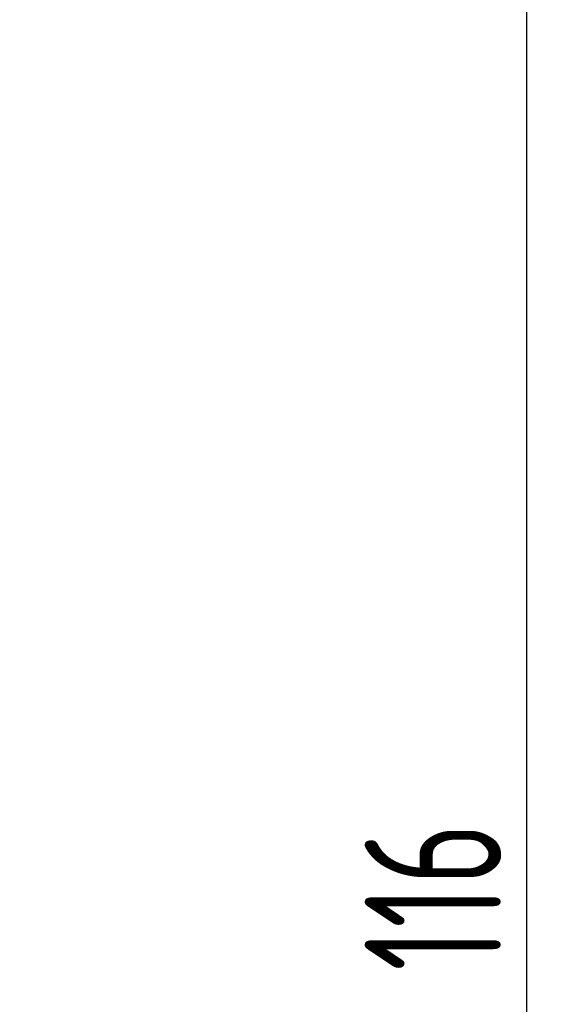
# Model space of a CAD drawing. Header units: millimetres. Extents: x 1005 to 1079, y -271 to -124.
# Tile 93 of 95: x 1068 to 1079, y -207 to -187. Entities that reach past the tile are written whole.
import ezdxf

# ---------------------------------------------------------------- set-up
doc = ezdxf.new("R2010")
doc.units = ezdxf.units.MM
doc.header["$LTSCALE"] = 16.335
doc.header["$PDMODE"] = 3
doc.header["$PDSIZE"] = 8
doc.layers.get('0').update_dxf_attribs({"linetype": 'CONTINUOUS'})
doc.layers.get('Defpoints').update_dxf_attribs({"linetype": 'CONTINUOUS'})
doc.layers.add('标注', color=7, linetype='CONTINUOUS', lineweight=9)
doc.styles.add('HZ', font='geniso', dxfattribs={"width": 0.7, "bigfont": 'hztxt'})
doc.dimstyles.new('ISO-25', dxfattribs={"dimscale": 0.8, "dimtxt": 3.5, "dimasz": 3, "dimexe": 0.6, "dimexo": 0.1, "dimtad": 1, "dimdec": 3, "dimdsep": 46, "dimtxsty": 'HZ', "dimblk": 'OPEN30', "dimcen": 2.5, "dimadec": 3, "dimazin": 2, "dimtm": 1e-09, "dimtfac": 1, "dimtdec": 3, "dimtmove": 0, "dimatfit": 3, "dimldrblk": 'OPEN30', "dimfxl": 1, "dimtolj": 1, "dimarcsym": 0})

# ---------------------------------------------------------------- blocks, each defined once
blk = doc.blocks.new('_Open30')
at = {"color": 0, "linetype": 'ByBlock', "lineweight": -2}
for p, q in [((-1, 0.2679), (0, 0)), ((0, 0), (-1, -0.2679)), ((0, 0), (-1, 0))]:
    blk.add_line(p, q, dxfattribs=at)
blk = doc.blocks.new('*D57')
at = {"layer": 'Defpoints', "color": 0}
for p in [(1065.512, -146.605), (1078.337, -146.605), (1057.925, -262.605)]:
    blk.add_point(p, dxfattribs=at)
at = {"layer": '标注', "color": 0, "lineweight": -2}
for p, q in [((1065.592, -146.605), (1078.817, -146.605)), ((1078.337, -260.205), (1078.337, -149.005)), ((1058.005, -262.605), (1078.817, -262.605))]:
    blk.add_line(p, q, dxfattribs=at)
at = {"layer": '标注', "color": 0, "linetype": 'ByBlock', "lineweight": -2, "xscale": 2.4, "yscale": 2.4, "zscale": 2.4}
for p, rotation in [((1078.337, -146.605), 90), ((1078.337, -262.605), 270)]:
    blk.add_blockref('_Open30', p, dxfattribs=dict(at, rotation=rotation))
at = {"layer": '标注', "color": 0, "insert": (1076.409, -204.605), "char_height": 2.8, "attachment_point": 5, "rotation": 90, "style": 'HZ'}
blk.add_mtext('\\A1;116', dxfattribs=at)

msp = doc.modelspace()

# ---------------------------------------------------------------- dimensions: what is measured, and where the dimension line sits
at = {"layer": '标注', "color": 0}
dim = msp.add_linear_dim(base=(1078.3374, -146.605), p1=(1057.9251, -262.6048), p2=(1065.5122, -146.605), angle=270, dimstyle='ISO-25', override={"dimarcsym": 1}, dxfattribs=at)
dim.commit()
dim.dimension.update_dxf_attribs({"geometry": '*D57', "text_midpoint": (1076.4089, -204.6049)})

doc.saveas('drawing.dxf')
